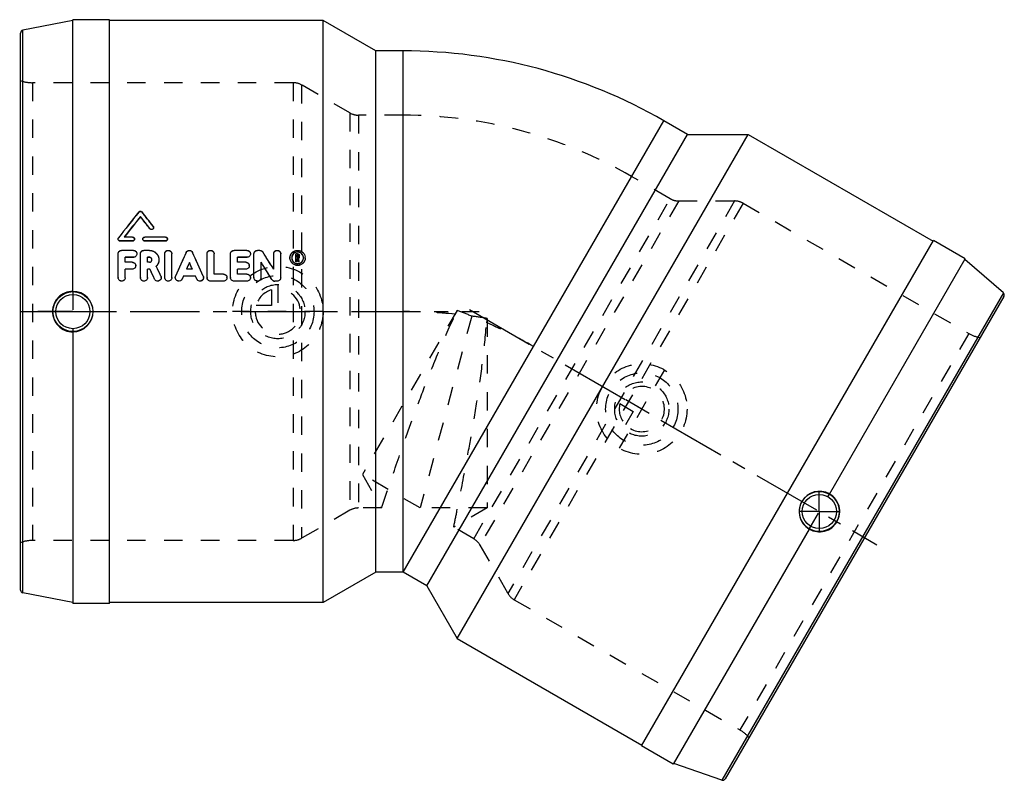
# Model space of a CAD drawing. Header units: millimetres. Extents: x 326 to 674, y 365 to 635.
import ezdxf

# ---------------------------------------------------------------- set-up
doc = ezdxf.new("R2010")
doc.units = ezdxf.units.MM
doc.header["$LTSCALE"] = 65.185185
doc.linetypes.add('CENTER', pattern=[0.6, 0.375, -0.075, 0.075, -0.075])
doc.linetypes.add('HIDDEN', pattern=[0.2, 0.1, -0.1])
for name, color, linetype in [('ACHSEN_S', 7, 'CONTINUOUS'), ('KOERPER', 7, 'CONTINUOUS'), ('KONST.EL_MIT_GEO', 7, 'CONTINUOUS'), ('KURVEN', 7, 'CONTINUOUS'), ('L2', 7, 'CONTINUOUS')]:
    doc.layers.add(name, color=color, linetype=linetype)

msp = doc.modelspace()

# ---------------------------------------------------------------- linework, layer by layer
at = {"layer": 'ACHSEN_S', "color": 2, "linetype": 'CENTER'}
msp.add_line((484.8, 531.98), (628.9, 448.79), dxfattribs=at)
at = {"layer": 'KOERPER', "color": 7, "linetype": 'Continuous'}
for p, q in [((344.51, 538.44), (344.51, 634.59)), ((357.51, 634.59), (344.51, 634.59)), ((357.51, 427.99), (357.51, 634.59)), ((433.01, 634.29), (357.51, 634.29)), ((433.01, 428.29), (433.01, 634.29)), ((451.63, 623.54), (433.01, 634.29)), ((451.63, 439.04), (451.63, 623.54)), ((461.29, 623.54), (451.63, 623.54)), ((461.29, 439.04), (461.29, 623.54)), ((461.29, 439.04), (553.54, 598.82)), ((561.91, 593.99), (553.54, 598.82)), ((469.66, 434.21), (561.91, 593.99)), ((480.41, 415.59), (583.41, 593.99)), ((561.91, 593.99), (583.41, 593.99)), ((583.41, 593.99), (648.79, 556.24)), ((545.64, 377.58), (648.94, 556.5)), ((660.2, 550), (648.94, 556.5)), ((612.13, 466.73), (660.2, 550)), ((344.51, 524.13), (344.51, 427.99)), ((604.97, 454.34), (556.9, 371.08)), ((451.63, 439.04), (433.01, 428.29)), ((461.29, 439.04), (451.63, 439.04)), ((469.66, 434.21), (461.29, 439.04)), ((469.66, 434.21), (480.41, 415.59)), ((357.51, 427.99), (344.51, 427.99)), ((433.01, 428.29), (357.51, 428.29)), ((480.41, 415.59), (545.79, 377.84)), ((556.9, 371.08), (545.64, 377.58))]:
    msp.add_line(p, q, dxfattribs=at)
at = {"layer": 'KOERPER', "color": 8, "linetype": 'HIDDEN'}
for p, q in [((461.29, 600.79), (445.53, 600.79)), ((555.81, 571.24), (542.16, 579.12)), ((344.51, 538.44), (344.51, 524.13)), ((480.46, 531.72), (446.91, 473.61)), ((485.58, 529.69), (467.38, 461.79)), ((479.68, 530.37), (479.87, 530.35)), ((491.03, 527.33), (490.85, 527.41)), ((491.03, 528.89), (491.03, 461.79)), ((446.91, 473.61), (453.73, 461.79)), ((467.37, 461.79), (446.91, 473.61)), ((604.97, 454.34), (612.13, 466.73)), ((453.73, 461.79), (445.53, 461.79)), ((491.03, 461.79), (467.4, 461.79)), ((491.03, 461.79), (479.21, 454.96))]:
    msp.add_line(p, q, dxfattribs=at)
at = {"layer": 'KOERPER', "color": 2, "linetype": 'CENTER'}
for p, q in [((344.51, 531.29), (332.05, 531.29)), ((344.51, 531.29), (356.96, 531.29)), ((608.55, 460.54), (608.55, 467.59)), ((608.55, 460.54), (601.5, 460.54)), ((608.55, 460.54), (615.6, 460.54)), ((608.55, 460.54), (608.55, 453.48))]:
    msp.add_line(p, q, dxfattribs=at)
at = {"layer": 'KOERPER', "color": 7, "linetype": 'Continuous'}
for centre, radius, start, end in [((461.29, 439.04), 184.5, 60, 90), ((344.44, 531.29), 7.16, 89.4681, 180.0573), ((344.5, 531.29), 7.15, 359.9446, 89.9439), ((344.44, 531.28), 7.16, 179.9427, 270.5319), ((344.5, 531.28), 7.15, 270.0561, 0.0554), ((608.56, 460.54), 7.15, 60.0561, 150.0554), ((608.61, 460.51), 7.16, 329.9427, 60.5319), ((608.55, 460.53), 7.15, 149.9446, 239.9439), ((608.6, 460.5), 7.16, 239.4681, 330.0573)]:
    msp.add_arc(centre, radius, start, end, dxfattribs=at)
at = {"layer": 'KOERPER', "color": 8, "linetype": 'HIDDEN'}
for centre, radius, start, end in [((461.29, 439.04), 161.75, 60, 90), ((461.23, 345.47), 185.81, 84.2439, 89.9831), ((461.26, 345.72), 185.57, 84.3037, 89.9907), ((412.68, 353.69), 190.49, 67.5018, 69.1592), ((460.71, 340.82), 190.49, 80.8408, 82.4982), ((414.65, 358.19), 185.58, 60.0096, 65.7558), ((414.66, 358.21), 185.57, 60.0093, 65.6963)]:
    msp.add_arc(centre, radius, start, end, dxfattribs=at)
for points, knots in [([(453.73, 461.79), (454.35, 463.64), (456.7, 470.66), (460.31, 481.19), (464.82, 493.78), (469.17, 505.41), (474.14, 517.8), (477.85, 526.16), (479.87, 530.35)], [0, 0, 0, 0, 0.079804, 0.302485, 0.454872, 0.626239, 0.810053, 1, 1, 1, 1]), ([(479.21, 454.96), (479.6, 456.87), (481.07, 464.13), (483.21, 475.05), (485.6, 488.21), (487.65, 500.46), (489.54, 513.67), (490.5, 522.77), (490.85, 527.41)], [0, 0, 0, 0, 0.079804, 0.302486, 0.454872, 0.626239, 0.810053, 1, 1, 1, 1])]:
    msp.add_open_spline(points, degree=3, knots=knots, dxfattribs=at)
for points in [[(479.87, 530.35), (480.06, 530.81), (480.26, 531.26), (480.46, 531.72)], [(491.03, 528.89), (490.97, 528.4), (490.91, 527.9), (490.85, 527.41)]]:
    msp.add_open_spline(points, degree=3, dxfattribs=at)
at = {"layer": 'KONST.EL_MIT_GEO', "color": 7, "linetype": 'Continuous'}
for p, q in [((344.51, 634.29), (326.82, 630.85)), ((326.82, 431.72), (326.82, 630.85)), ((326.01, 432.71), (326.01, 629.87)), ((368.37, 564.91), (368.37, 564.98)), ((365.59, 557.68), (362.68, 557.68)), ((377.21, 557.68), (369.95, 557.68)), ((371.78, 560.56), (371.78, 560.63)), ((361.23, 556.2), (361.23, 556.28)), ((365.59, 556.28), (361.23, 556.28)), ((365.59, 556.2), (361.23, 556.2)), ((365.59, 556.2), (365.59, 556.28)), ((369.95, 556.2), (369.95, 556.28)), ((377.21, 556.28), (369.95, 556.28)), ((377.21, 556.2), (369.95, 556.2)), ((377.21, 556.2), (377.21, 556.28)), ((360.51, 543.32), (360.51, 551.74)), ((365.9, 552.96), (361.75, 552.96)), ((363, 548.77), (363, 550.51)), ((365.9, 550.51), (363, 550.51)), ((365.9, 550.48), (363, 550.48)), ((365.9, 550.48), (365.9, 550.51)), ((368.39, 543.32), (368.39, 551.74)), ((371.57, 552.96), (369.64, 552.96)), ((370.88, 548.77), (370.88, 550.51)), ((371.57, 550.51), (370.88, 550.51)), ((371.57, 550.48), (370.88, 550.48)), ((371.57, 550.48), (371.57, 550.51)), ((377, 543.32), (377, 551.74)), ((379.49, 543.32), (379.49, 551.74)), ((391.96, 543.32), (391.96, 551.74)), ((394.45, 544.56), (394.45, 551.74)), ((400.26, 543.32), (400.26, 551.74)), ((406.08, 552.96), (401.51, 552.96)), ((402.75, 548.77), (402.75, 550.51)), ((406.08, 550.51), (402.75, 550.51)), ((406.08, 550.48), (402.75, 550.48)), ((406.08, 550.48), (406.08, 550.51)), ((408.57, 543.32), (408.57, 551.74)), ((410.64, 552.96), (409.81, 552.96)), ((415.54, 546.31), (415.54, 551.74)), ((418.03, 543.32), (418.03, 551.74)), ((421.3, 550.3), (421.3, 550.33)), ((421.93, 550.33), (421.93, 550.3)), ((423.38, 548.84), (423.38, 551.73)), ((424, 551.73), (423.38, 551.73)), ((423.79, 550.48), (423.79, 551.33)), ((424, 551.33), (423.79, 551.33)), ((424, 551.29), (423.79, 551.29)), ((424, 550.48), (423.79, 550.48)), ((424, 551.29), (424, 551.33)), ((424.21, 550.68), (424.21, 551.12)), ((424.62, 550.68), (424.62, 551.12)), ((426.08, 550.3), (426.08, 550.33)), ((426.7, 550.33), (426.7, 550.3)), ((365.49, 548.77), (363, 548.77)), ((371.57, 548.77), (370.88, 548.77)), ((385.73, 548.66), (385.73, 548.69)), ((405.66, 548.77), (402.75, 548.77)), ((411.06, 543.32), (411.06, 548.76)), ((423.79, 548.87), (423.38, 548.87)), ((423.79, 548.84), (423.38, 548.84)), ((423.79, 548.84), (423.79, 550.07)), ((423.92, 550.07), (423.79, 550.07)), ((423.92, 550.04), (423.79, 550.04)), ((423.92, 550.04), (423.92, 550.07)), ((424.19, 548.84), (424.19, 548.87)), ((424.61, 548.87), (424.19, 548.87)), ((424.61, 548.84), (424.19, 548.84)), ((424.61, 548.84), (424.61, 548.87)), ((673.65, 537.91), (660.05, 549.74)), ((363, 543.32), (363, 546.31)), ((365.49, 546.31), (363, 546.31)), ((365.49, 546.27), (363, 546.27)), ((365.49, 546.27), (365.49, 546.31)), ((370.88, 543.32), (370.88, 546.31)), ((371.73, 546.31), (370.88, 546.31)), ((371.73, 546.27), (370.88, 546.27)), ((371.73, 546.27), (371.73, 546.31)), ((383.57, 543.81), (383.57, 543.84)), ((387.88, 543.84), (383.57, 543.84)), ((387.88, 543.81), (383.57, 543.81)), ((386.79, 546.31), (384.67, 546.31)), ((387.88, 543.81), (387.88, 543.84)), ((397.77, 544.56), (394.45, 544.56)), ((402.75, 544.56), (402.75, 546.31)), ((405.66, 546.31), (402.75, 546.31)), ((405.66, 546.27), (402.75, 546.27)), ((406.08, 544.56), (402.75, 544.56)), ((405.66, 546.27), (405.66, 546.31)), ((373.38, 542.77), (373.38, 542.8)), ((383.12, 542.79), (383.12, 542.82)), ((388.33, 542.79), (388.33, 542.82)), ((393.21, 542.05), (393.21, 542.08)), ((397.77, 542.08), (393.21, 542.08)), ((397.77, 542.05), (393.21, 542.05)), ((397.77, 542.05), (397.77, 542.08)), ((401.51, 542.05), (401.51, 542.08)), ((406.08, 542.08), (401.51, 542.08)), ((406.08, 542.05), (401.51, 542.05)), ((406.08, 542.05), (406.08, 542.08)), ((414.9, 542.63), (414.9, 542.67)), ((415.96, 542.05), (415.96, 542.08)), ((416.79, 542.08), (415.96, 542.08)), ((416.79, 542.05), (415.96, 542.05)), ((416.79, 542.05), (416.79, 542.08)), ((673.65, 537.91), (574.09, 365.47)), ((673.86, 536.66), (575.28, 365.91)), ((344.51, 428.29), (326.82, 431.72)), ((574.09, 365.47), (557.05, 371.34))]:
    msp.add_line(p, q, dxfattribs=at)
at = {"layer": 'KONST.EL_MIT_GEO', "color": 8, "linetype": 'HIDDEN'}
for p, q in [((330.18, 612.29), (330.18, 450.29)), ((422.4, 612.29), (330.18, 612.29)), ((422.4, 612.29), (422.4, 450.29)), ((425.4, 611.48), (425.4, 451.09)), ((442.53, 601.59), (425.4, 611.48)), ((442.53, 601.59), (442.53, 460.98)), ((445.53, 600.79), (445.53, 461.79)), ((461.29, 600.79), (445.53, 600.79)), ((555.81, 571.24), (542.16, 579.12)), ((486.31, 450.86), (555.81, 571.24)), ((558.81, 570.43), (488.5, 448.66)), ((578.59, 570.43), (498.4, 431.53)), ((581.59, 569.63), (500.59, 429.33)), ((558.81, 570.43), (578.59, 570.43)), ((581.59, 569.63), (661.45, 523.52)), ((367.78, 566.45), (367.78, 566.53)), ((368.96, 566.45), (368.96, 566.53)), ((372.94, 561.39), (372.94, 561.47)), ((373.08, 560.98), (373.08, 561.05)), ((360.65, 557.33), (360.65, 557.4)), ((362.68, 557.61), (362.68, 557.68)), ((365.59, 557.61), (362.68, 557.61)), ((365.59, 557.61), (365.59, 557.68)), ((369.95, 557.61), (369.95, 557.68)), ((377.21, 557.61), (369.95, 557.61)), ((377.21, 557.61), (377.21, 557.68)), ((360.51, 556.91), (360.51, 556.98)), ((366.32, 556.91), (366.32, 556.98)), ((369.22, 556.91), (369.22, 556.98)), ((377.94, 556.91), (377.94, 556.98)), ((361.75, 552.93), (361.75, 552.96)), ((365.9, 552.93), (361.75, 552.93)), ((365.9, 552.93), (365.9, 552.96)), ((367.15, 551.71), (367.15, 551.74)), ((369.64, 552.93), (369.64, 552.96)), ((371.57, 552.93), (369.64, 552.93)), ((371.57, 552.93), (371.57, 552.96)), ((384.59, 552.2), (384.59, 552.23)), ((386.87, 552.2), (386.87, 552.23)), ((401.51, 552.93), (401.51, 552.96)), ((406.08, 552.93), (401.51, 552.93)), ((406.08, 552.93), (406.08, 552.96)), ((407.32, 551.71), (407.32, 551.74)), ((409.81, 552.93), (409.81, 552.96)), ((410.64, 552.93), (409.81, 552.93)), ((410.64, 552.93), (410.64, 552.96)), ((411.7, 552.36), (411.7, 552.39)), ((424, 551.7), (423.38, 551.7)), ((423.79, 550.44), (423.79, 550.48)), ((424, 550.44), (423.79, 550.44)), ((424, 551.7), (424, 551.73)), ((424, 550.44), (424, 550.48)), ((424.21, 550.65), (424.21, 550.68)), ((424.62, 550.65), (424.62, 550.68)), ((363, 548.74), (363, 548.77)), ((365.49, 548.74), (363, 548.74)), ((365.49, 548.74), (365.49, 548.77)), ((366.73, 547.51), (366.73, 547.54)), ((370.88, 548.74), (370.88, 548.77)), ((371.57, 548.74), (370.88, 548.74)), ((371.57, 548.74), (371.57, 548.77)), ((372.45, 549.61), (372.45, 549.64)), ((374, 547.3), (374, 547.33)), ((374.95, 549.61), (374.95, 549.64)), ((402.75, 548.74), (402.75, 548.77)), ((405.66, 548.74), (402.75, 548.74)), ((405.66, 548.74), (405.66, 548.77)), ((406.91, 547.51), (406.91, 547.54)), ((421.3, 550.28), (421.3, 550.3)), ((421.93, 550.27), (421.93, 550.3)), ((424.33, 550.13), (424.33, 550.16)), ((426.08, 550.27), (426.08, 550.3)), ((426.7, 550.27), (426.7, 550.3)), ((375.64, 543.81), (375.64, 543.84)), ((380.84, 543.79), (380.84, 543.82)), ((384.67, 546.27), (384.67, 546.31)), ((386.79, 546.27), (384.67, 546.27)), ((386.79, 546.27), (386.79, 546.31)), ((390.61, 543.79), (390.61, 543.82)), ((394.45, 544.53), (394.45, 544.56)), ((397.77, 544.53), (394.45, 544.53)), ((397.77, 544.53), (397.77, 544.56)), ((402.75, 544.53), (402.75, 544.56)), ((406.08, 544.53), (402.75, 544.53)), ((406.08, 544.53), (406.08, 544.56)), ((415.54, 546.28), (415.54, 546.31)), ((360.51, 543.29), (360.51, 543.32)), ((363, 543.29), (363, 543.32)), ((368.39, 543.29), (368.39, 543.32)), ((370.88, 543.29), (370.88, 543.32)), ((375.76, 543.29), (375.76, 543.32)), ((377, 543.29), (377, 543.32)), ((379.49, 543.29), (379.49, 543.32)), ((380.74, 543.29), (380.74, 543.32)), ((390.72, 543.29), (390.72, 543.32)), ((391.96, 543.29), (391.96, 543.32)), ((399.02, 543.29), (399.02, 543.32)), ((400.26, 543.29), (400.26, 543.32)), ((407.32, 543.29), (407.32, 543.32)), ((408.57, 543.29), (408.57, 543.32)), ((411.06, 543.29), (411.06, 543.32)), ((418.03, 543.29), (418.03, 543.32)), ((661.45, 523.52), (580.45, 383.23)), ((442.53, 460.98), (425.4, 451.09)), ((453.73, 461.79), (445.53, 461.79)), ((486.31, 450.86), (479.21, 454.96)), ((422.4, 450.29), (330.18, 450.29)), ((488.5, 448.66), (498.4, 431.53)), ((500.59, 429.33), (580.45, 383.23))]:
    msp.add_line(p, q, dxfattribs=at)
at = {"layer": 'KONST.EL_MIT_GEO', "color": 7, "linetype": 'Continuous'}
for centre, radius in [((344.51, 531.29), 7.05), ((344.51, 531.29), 6.05), ((608.55, 460.54), 7.05), ((608.55, 460.54), 6.05)]:
    msp.add_circle(centre, radius, dxfattribs=at)
for centre, radius, start, end in [((327.01, 629.87), 1, 101, 180), ((361.19, 556.98), 0.684, 175.9827, 179.997), ((423.92, 550.3), 2.62, 175.6556, 179.4768), ((423.94, 550.3), 2.01, 175.2495, 179.3195), ((424.06, 550.3), 2.01, 0.6805, 4.7505), ((424.08, 550.3), 2.62, 0.5232, 4.3444), ((423.93, 550.3), 2.62, 180.01, 183.1124), ((423.95, 550.3), 2.02, 180.0193, 187.0053), ((424.05, 550.3), 2.02, 352.9948, 359.9807), ((424.08, 550.3), 2.62, 356.8876, 359.99), ((381.97, 543.32), 1.23, 177.6637, 180.0084), ((361.73, 543.32), 1.22, 180.0006, 181.4706), ((361.77, 543.32), 1.23, 355.6336, 359.9951), ((369.61, 543.32), 1.22, 180.0006, 181.4706), ((393.18, 543.32), 1.22, 180.0006, 181.4705), ((401.49, 543.32), 1.22, 180.0006, 181.4705), ((409.79, 543.32), 1.22, 180.0006, 181.4706), ((409.83, 543.32), 1.23, 355.6336, 359.9951), ((415.96, 543.33), 1.25, 212.2329, 270.0481), ((415.96, 543.3), 1.25, 212.2329, 270.0481), ((416.81, 543.32), 1.23, 355.6434, 359.9952), ((672.99, 537.16), 1, 330, 49), ((327.01, 432.71), 1, 180, 259), ((574.41, 366.41), 1, 251, 330)]:
    msp.add_arc(centre, radius, start, end, dxfattribs=at)
at = {"layer": 'KONST.EL_MIT_GEO', "color": 8, "linetype": 'HIDDEN'}
for centre, radius, start, end in [((330.18, 624.29), 12, 249.6359, 270), ((422.4, 606.29), 6, 60, 90), ((445.53, 606.79), 6, 240, 270), ((558.81, 576.43), 6, 240, 270), ((578.59, 564.43), 6, 60, 90), ((372.41, 560.98), 0.67, 356.6167, 0.0031), ((423.95, 550.27), 2.02, 171.8526, 179.988), ((424.02, 550.65), 0.602, 354.9674, 359.9929), ((424.06, 550.27), 2.02, 0.012, 8.1474), ((371.6, 549.61), 0.859, 360, 6.9929), ((371.61, 549.63), 3.34, 315.7477, 316.1448), ((423.92, 550.27), 2.62, 180.0028, 183.6121), ((424.01, 550.65), 0.617, 301.1084, 302.7272), ((424.08, 550.27), 2.62, 356.3879, 359.9972), ((361.77, 543.29), 1.23, 355.6336, 359.9951), ((374.53, 543.29), 1.22, 359.2849, 359.9936), ((389.49, 543.29), 1.23, 358.0269, 359.9915), ((409.83, 543.29), 1.23, 355.6336, 359.9951), ((416.81, 543.29), 1.23, 355.6434, 359.9952), ((667.45, 533.91), 12, 240, 260.3641), ((445.53, 455.79), 6, 90, 120), ((330.18, 438.29), 12, 90, 110.3641), ((422.4, 456.29), 6, 270, 300), ((483.31, 445.66), 6, 30, 60), ((503.59, 434.53), 6, 210, 240), ((574.45, 372.83), 12, 39.6359, 60)]:
    msp.add_arc(centre, radius, start, end, dxfattribs=at)
at = {"layer": 'KONST.EL_MIT_GEO', "color": 7, "linetype": 'Continuous'}
for centre, major_axis, ratio, start_param, end_param in [((359.78, 531.29), (76.23, 102.91), 0.117605, 1.309544, 1.402105), ((361.6, 531.29), (76.23, 102.91), 0.117605, 1.325451, 1.399282), ((361.6, 531.29), (76.01, 102.61), 0.117605, 1.325194, 1.398512), ((375.15, 531.29), (-76.23, 102.91), 0.117605, -1.369638, -1.325451), ((375.15, 531.29), (-76.01, 102.61), 0.117605, -1.369511, -1.325194), ((376.96, 531.29), (-76.23, 102.91), 0.117605, -1.36121, -1.309544), ((380.07, 531.29), (45.28, 103.29), 0.038591, 1.383542, 1.466081), ((391.38, 531.29), (-45.28, 103.29), 0.038591, -1.466081, -1.383542), ((418.21, 531.29), (-64.37, 103.26), 0.047079, -1.454169, -1.394425), ((376.47, 531.29), (-47.99, 103.28), 0.040101, -1.467557, -1.433504), ((382.8, 531.29), (45.28, 103.29), 0.038591, 1.418448, 1.441793), ((382.8, 531.29), (45.15, 102.99), 0.038591, 1.41826, 1.441415), ((388.66, 531.29), (-45.28, 103.29), 0.038591, -1.441793, -1.418448), ((388.66, 531.29), (-45.15, 102.99), 0.038591, -1.441415, -1.41826), ((415.27, 531.29), (-64.37, 103.26), 0.047079, -1.489749, -1.430118), ((415.27, 531.29), (-64.18, 102.96), 0.047079, -1.489732, -1.429927), ((425.71, 531.29), (-22.79, 103.3), 0.022099, -1.404623, -1.392846), ((425.71, 531.29), (-22.72, 103), 0.022099, -1.404429, -1.392618), ((426.13, 531.29), (-22.79, 103.3), 0.022099, -1.404623, -1.391961), ((373.72, 531.29), (-47.99, 103.28), 0.040101, -1.477747, -1.443508), ((373.72, 531.29), (-47.85, 102.98), 0.040101, -1.477727, -1.443388), ((382.8, 531.29), (45.28, 103.29), 0.038591, 1.465913, 1.475792), ((382.8, 531.29), (45.15, 102.99), 0.038591, 1.465864, 1.475771), ((388.66, 531.29), (-45.28, 103.29), 0.038591, -1.475792, -1.465913), ((388.66, 531.29), (-45.15, 102.99), 0.038591, -1.475771, -1.465864)]:
    msp.add_ellipse(centre, major_axis=major_axis, ratio=ratio, start_param=start_param, end_param=end_param, dxfattribs=at)
at = {"layer": 'KONST.EL_MIT_GEO', "color": 8, "linetype": 'HIDDEN'}
for centre, major_axis, ratio, start_param, end_param in [((359.78, 531.29), (76.01, 102.61), 0.117605, 1.30924, 1.402073), ((376.96, 531.29), (-76.01, 102.61), 0.117605, -1.361058, -1.30924), ((361.6, 531.29), (76.01, 102.61), 0.117605, 1.398512, 1.399241), ((380.07, 531.29), (45.15, 102.99), 0.038591, 1.383252, 1.466032), ((391.38, 531.29), (-45.15, 102.99), 0.038591, -1.466032, -1.383252), ((418.21, 531.29), (-64.18, 102.96), 0.047079, -1.454049, -1.39413), ((376.47, 531.29), (-47.85, 102.98), 0.040101, -1.467507, -1.433355), ((426.13, 531.29), (-22.72, 103), 0.022099, -1.404429, -1.39173), ((382.8, 531.29), (45.15, 102.99), 0.038591, 1.441415, 1.441673), ((388.66, 531.29), (-45.15, 102.99), 0.038591, -1.441673, -1.441415)]:
    msp.add_ellipse(centre, major_axis=major_axis, ratio=ratio, start_param=start_param, end_param=end_param, dxfattribs=at)
at = {"layer": 'KONST.EL_MIT_GEO', "color": 7, "linetype": 'Continuous'}
for points, knots in [([(367.78, 566.53), (367.85, 566.61), (368.03, 566.76), (368.37, 566.83), (368.71, 566.76), (368.89, 566.61), (368.96, 566.53)], [0, 0, 0, 0, 0.247311, 0.5, 0.752689, 1, 1, 1, 1]), ([(373.08, 561.05), (373.08, 560.91), (372.98, 560.61), (372.6, 560.34), (372.13, 560.34), (371.87, 560.52), (371.78, 560.63)], [0, 0, 0, 0, 0.244564, 0.495124, 0.749275, 1, 1, 1, 1]), ([(373.08, 560.94), (373.07, 560.8), (372.96, 560.51), (372.58, 560.27), (372.12, 560.27), (371.86, 560.45), (371.78, 560.56)], [0, 0, 0, 0, 0.244758, 0.495509, 0.749503, 1, 1, 1, 1]), ([(372.94, 561.47), (372.96, 561.44), (373.04, 561.31), (373.08, 561.16), (373.08, 561.05)], [0, 0, 0, 0, 0.253308, 1, 1, 1, 1]), ([(365.59, 557.68), (365.69, 557.68), (365.88, 557.65), (366.12, 557.49), (366.28, 557.26), (366.32, 557.07), (366.32, 556.98)], [0, 0, 0, 0, 0.253774, 0.505278, 0.753688, 1, 1, 1, 1]), ([(369.22, 556.98), (369.22, 557.07), (369.26, 557.26), (369.42, 557.49), (369.67, 557.65), (369.86, 557.68), (369.95, 557.68)], [0, 0, 0, 0, 0.246312, 0.494722, 0.746226, 1, 1, 1, 1]), ([(377.21, 557.68), (377.31, 557.68), (377.5, 557.65), (377.74, 557.49), (377.9, 557.26), (377.94, 557.07), (377.94, 556.98)], [0, 0, 0, 0, 0.253774, 0.505278, 0.753688, 1, 1, 1, 1]), ([(361.23, 556.28), (361.14, 556.28), (360.95, 556.31), (360.71, 556.47), (360.54, 556.7), (360.51, 556.89), (360.51, 556.98)], [0, 0, 0, 0, 0.253612, 0.50515, 0.753705, 1, 1, 1, 1]), ([(361.23, 556.2), (361.14, 556.2), (360.95, 556.24), (360.71, 556.4), (360.54, 556.63), (360.51, 556.82), (360.51, 556.91)], [0, 0, 0, 0, 0.253613, 0.50515, 0.753706, 1, 1, 1, 1]), ([(366.32, 556.98), (366.32, 556.89), (366.28, 556.7), (366.12, 556.47), (365.88, 556.31), (365.69, 556.28), (365.59, 556.28)], [0, 0, 0, 0, 0.246292, 0.494847, 0.746384, 1, 1, 1, 1]), ([(366.32, 556.91), (366.32, 556.82), (366.28, 556.63), (366.12, 556.4), (365.88, 556.24), (365.69, 556.2), (365.59, 556.2)], [0, 0, 0, 0, 0.246292, 0.494847, 0.746383, 1, 1, 1, 1]), ([(369.95, 556.28), (369.86, 556.28), (369.67, 556.31), (369.42, 556.47), (369.26, 556.7), (369.22, 556.89), (369.22, 556.98)], [0, 0, 0, 0, 0.253616, 0.505153, 0.753708, 1, 1, 1, 1]), ([(369.95, 556.2), (369.86, 556.2), (369.67, 556.24), (369.42, 556.4), (369.26, 556.63), (369.22, 556.82), (369.22, 556.91)], [0, 0, 0, 0, 0.253617, 0.505153, 0.753709, 1, 1, 1, 1]), ([(377.94, 556.98), (377.94, 556.89), (377.9, 556.7), (377.74, 556.47), (377.5, 556.31), (377.31, 556.28), (377.21, 556.28)], [0, 0, 0, 0, 0.246292, 0.494847, 0.746384, 1, 1, 1, 1]), ([(377.94, 556.91), (377.94, 556.82), (377.9, 556.63), (377.74, 556.4), (377.5, 556.24), (377.31, 556.2), (377.21, 556.2)], [0, 0, 0, 0, 0.246292, 0.494847, 0.746383, 1, 1, 1, 1]), ([(360.51, 551.74), (360.51, 551.9), (360.57, 552.22), (360.85, 552.63), (361.26, 552.9), (361.59, 552.96), (361.75, 552.96)], [0, 0, 0, 0, 0.247738, 0.49668, 0.747594, 1, 1, 1, 1]), ([(365.9, 552.96), (366.06, 552.96), (366.39, 552.9), (366.81, 552.63), (367.08, 552.22), (367.15, 551.9), (367.15, 551.74)], [0, 0, 0, 0, 0.252404, 0.50332, 0.75227, 1, 1, 1, 1]), ([(367.15, 551.74), (367.15, 551.58), (367.08, 551.25), (366.81, 550.85), (366.39, 550.57), (366.06, 550.51), (365.9, 550.51)], [0, 0, 0, 0, 0.247695, 0.49684, 0.747804, 1, 1, 1, 1]), ([(367.15, 551.71), (367.15, 551.55), (367.08, 551.22), (366.81, 550.82), (366.39, 550.54), (366.06, 550.48), (365.9, 550.48)], [0, 0, 0, 0, 0.247688, 0.496831, 0.747798, 1, 1, 1, 1]), ([(368.39, 551.74), (368.39, 551.9), (368.46, 552.22), (368.74, 552.63), (369.15, 552.9), (369.48, 552.96), (369.64, 552.96)], [0, 0, 0, 0, 0.247738, 0.49668, 0.747594, 1, 1, 1, 1]), ([(371.57, 552.96), (372.01, 552.96), (372.9, 552.79), (374.02, 552.05), (374.77, 550.95), (374.95, 550.07), (374.95, 549.64)], [0, 0, 0, 0, 0.252104, 0.502798, 0.751788, 1, 1, 1, 1]), ([(372.45, 549.64), (372.45, 549.75), (372.41, 549.98), (372.21, 550.27), (371.92, 550.47), (371.69, 550.51), (371.57, 550.51)], [0, 0, 0, 0, 0.248171, 0.497345, 0.748079, 1, 1, 1, 1]), ([(372.45, 549.71), (372.42, 549.92), (372.21, 550.32), (371.78, 550.48), (371.57, 550.48)], [0, 0, 0, 0, 0.497332, 1, 1, 1, 1]), ([(377, 551.74), (377, 551.9), (377.07, 552.22), (377.34, 552.63), (377.76, 552.9), (378.25, 552.99), (378.74, 552.9), (379.15, 552.63), (379.43, 552.22), (379.49, 551.9), (379.49, 551.74)], [0, 0, 0, 0, 0.123868, 0.248341, 0.373801, 0.5, 0.626199, 0.751659, 0.876132, 1, 1, 1, 1]), ([(384.59, 552.23), (384.68, 552.44), (385.01, 552.82), (385.73, 553.03), (386.44, 552.82), (386.77, 552.44), (386.87, 552.23)], [0, 0, 0, 0, 0.248691, 0.5, 0.751309, 1, 1, 1, 1]), ([(391.96, 551.74), (391.96, 551.9), (392.03, 552.22), (392.3, 552.63), (392.72, 552.9), (393.21, 552.99), (393.7, 552.9), (394.11, 552.63), (394.39, 552.22), (394.45, 551.9), (394.45, 551.74)], [0, 0, 0, 0, 0.123868, 0.248341, 0.373801, 0.5, 0.626199, 0.751659, 0.876132, 1, 1, 1, 1]), ([(400.26, 551.74), (400.26, 551.9), (400.33, 552.22), (400.61, 552.63), (401.02, 552.9), (401.35, 552.96), (401.51, 552.96)], [0, 0, 0, 0, 0.247738, 0.49668, 0.747594, 1, 1, 1, 1]), ([(406.08, 552.96), (406.24, 552.96), (406.56, 552.9), (406.98, 552.63), (407.26, 552.22), (407.32, 551.9), (407.32, 551.74)], [0, 0, 0, 0, 0.252404, 0.50332, 0.75227, 1, 1, 1, 1]), ([(407.32, 551.74), (407.32, 551.58), (407.26, 551.25), (406.98, 550.85), (406.56, 550.57), (406.24, 550.51), (406.08, 550.51)], [0, 0, 0, 0, 0.247695, 0.49684, 0.747804, 1, 1, 1, 1]), ([(407.32, 551.71), (407.32, 551.55), (407.26, 551.22), (406.98, 550.82), (406.56, 550.54), (406.24, 550.48), (406.08, 550.48)], [0, 0, 0, 0, 0.247688, 0.496831, 0.747798, 1, 1, 1, 1]), ([(408.57, 551.74), (408.57, 551.9), (408.63, 552.22), (408.91, 552.63), (409.32, 552.9), (409.65, 552.96), (409.81, 552.96)], [0, 0, 0, 0, 0.247738, 0.49668, 0.747594, 1, 1, 1, 1]), ([(410.64, 552.96), (410.85, 552.96), (411.27, 552.86), (411.59, 552.56), (411.7, 552.39)], [0, 0, 0, 0, 0.502179, 1, 1, 1, 1]), ([(415.54, 551.74), (415.54, 551.9), (415.61, 552.22), (415.89, 552.63), (416.3, 552.9), (416.79, 552.99), (417.28, 552.9), (417.69, 552.63), (417.97, 552.22), (418.03, 551.9), (418.03, 551.74)], [0, 0, 0, 0, 0.123868, 0.248341, 0.373801, 0.5, 0.626199, 0.751659, 0.876132, 1, 1, 1, 1]), ([(421.31, 550.5), (421.33, 550.83), (421.51, 551.49), (422.12, 552.3), (422.99, 552.84), (424, 553.02), (425.01, 552.84), (425.88, 552.3), (426.49, 551.49), (426.67, 550.83), (426.69, 550.5)], [0, 0, 0, 0, 0.124023, 0.248552, 0.373945, 0.5, 0.626054, 0.751448, 0.875977, 1, 1, 1, 1]), ([(426.07, 550.47), (426.05, 550.72), (425.91, 551.22), (425.44, 551.84), (424.77, 552.25), (424, 552.4), (423.23, 552.25), (422.56, 551.84), (422.09, 551.22), (421.95, 550.72), (421.93, 550.47)], [0, 0, 0, 0, 0.124027, 0.248582, 0.373979, 0.5, 0.626021, 0.751418, 0.875973, 1, 1, 1, 1]), ([(426.06, 550.56), (426.02, 550.8), (425.86, 551.27), (425.39, 551.85), (424.74, 552.23), (424, 552.36), (423.26, 552.23), (422.61, 551.85), (422.14, 551.27), (421.98, 550.8), (421.95, 550.56)], [0, 0, 0, 0, 0.124018, 0.248607, 0.374011, 0.5, 0.625989, 0.751393, 0.875982, 1, 1, 1, 1]), ([(424, 551.73), (424.16, 551.73), (424.49, 551.61), (424.62, 551.28), (424.62, 551.12)], [0, 0, 0, 0, 0.503268, 1, 1, 1, 1]), ([(424.21, 551.12), (424.21, 551.18), (424.16, 551.28), (424.05, 551.33), (424, 551.33)], [0, 0, 0, 0, 0.496759, 1, 1, 1, 1]), ([(424, 550.48), (424.05, 550.48), (424.16, 550.52), (424.21, 550.63), (424.21, 550.68)], [0, 0, 0, 0, 0.503069, 1, 1, 1, 1]), ([(424.62, 550.68), (424.62, 550.58), (424.57, 550.37), (424.41, 550.21), (424.33, 550.16)], [0, 0, 0, 0, 0.49811, 1, 1, 1, 1]), ([(424.62, 550.59), (424.61, 550.5), (424.55, 550.32), (424.42, 550.18), (424.34, 550.13)], [0, 0, 0, 0, 0.498265, 1, 1, 1, 1]), ([(365.49, 548.77), (365.65, 548.77), (365.98, 548.71), (366.39, 548.43), (366.67, 548.02), (366.73, 547.7), (366.73, 547.54)], [0, 0, 0, 0, 0.251532, 0.502103, 0.751427, 1, 1, 1, 1]), ([(366.73, 547.54), (366.73, 547.38), (366.67, 547.05), (366.39, 546.64), (365.98, 546.37), (365.65, 546.31), (365.49, 546.31)], [0, 0, 0, 0, 0.248546, 0.498025, 0.748633, 1, 1, 1, 1]), ([(366.73, 547.51), (366.73, 547.35), (366.67, 547.02), (366.39, 546.61), (365.98, 546.34), (365.65, 546.27), (365.49, 546.27)], [0, 0, 0, 0, 0.248543, 0.498021, 0.748631, 1, 1, 1, 1]), ([(371.57, 548.77), (371.69, 548.77), (371.92, 548.81), (372.21, 549.01), (372.41, 549.3), (372.45, 549.53), (372.45, 549.64)], [0, 0, 0, 0, 0.251789, 0.502553, 0.751851, 1, 1, 1, 1]), ([(374.95, 549.64), (374.95, 549.22), (374.78, 548.36), (374.3, 547.63), (374, 547.33)], [0, 0, 0, 0, 0.498697, 1, 1, 1, 1]), ([(405.66, 548.77), (405.82, 548.77), (406.15, 548.71), (406.56, 548.43), (406.84, 548.02), (406.91, 547.7), (406.91, 547.54)], [0, 0, 0, 0, 0.251532, 0.502103, 0.751427, 1, 1, 1, 1]), ([(406.91, 547.54), (406.91, 547.38), (406.84, 547.05), (406.56, 546.64), (406.15, 546.37), (405.82, 546.31), (405.66, 546.31)], [0, 0, 0, 0, 0.248546, 0.498025, 0.748633, 1, 1, 1, 1]), ([(406.91, 547.51), (406.91, 547.35), (406.84, 547.02), (406.56, 546.61), (406.15, 546.34), (405.82, 546.27), (405.66, 546.27)], [0, 0, 0, 0, 0.248543, 0.498021, 0.748631, 1, 1, 1, 1]), ([(426.7, 550.16), (426.68, 549.83), (426.51, 549.16), (425.9, 548.32), (425.03, 547.77), (424, 547.57), (422.98, 547.77), (422.1, 548.32), (421.49, 549.16), (421.32, 549.83), (421.31, 550.16)], [0, 0, 0, 0, 0.12403, 0.248737, 0.374154, 0.5, 0.625846, 0.751263, 0.87597, 1, 1, 1, 1]), ([(426.7, 550.11), (426.68, 549.77), (426.5, 549.11), (425.89, 548.28), (425.02, 547.73), (424, 547.54), (422.98, 547.73), (422.11, 548.28), (421.5, 549.11), (421.33, 549.77), (421.31, 550.11)], [0, 0, 0, 0, 0.124031, 0.248742, 0.374159, 0.5, 0.625841, 0.751258, 0.875969, 1, 1, 1, 1]), ([(421.94, 550.06), (421.97, 549.81), (422.12, 549.33), (422.6, 548.74), (423.25, 548.35), (424, 548.21), (424.75, 548.35), (425.41, 548.74), (425.88, 549.33), (426.03, 549.81), (426.06, 550.06)], [0, 0, 0, 0, 0.124056, 0.248775, 0.374179, 0.5, 0.625821, 0.751225, 0.875944, 1, 1, 1, 1]), ([(397.77, 544.56), (397.94, 544.56), (398.26, 544.49), (398.68, 544.22), (398.95, 543.81), (399.02, 543.48), (399.02, 543.32)], [0, 0, 0, 0, 0.250858, 0.501164, 0.750778, 1, 1, 1, 1]), ([(406.08, 544.56), (406.24, 544.56), (406.56, 544.49), (406.98, 544.22), (407.26, 543.81), (407.32, 543.48), (407.32, 543.32)], [0, 0, 0, 0, 0.250858, 0.501164, 0.750778, 1, 1, 1, 1]), ([(362.99, 543.2), (362.98, 543.04), (362.9, 542.73), (362.6, 542.34), (362.18, 542.1), (361.7, 542.02), (361.23, 542.13), (360.83, 542.41), (360.57, 542.82), (360.51, 543.13), (360.51, 543.29)], [0, 0, 0, 0, 0.124647, 0.249548, 0.374738, 0.500097, 0.625438, 0.750576, 0.875412, 1, 1, 1, 1]), ([(362.99, 543.23), (362.98, 543.07), (362.9, 542.76), (362.61, 542.38), (362.19, 542.13), (361.72, 542.05), (361.25, 542.16), (360.85, 542.42), (360.58, 542.82), (360.51, 543.13), (360.51, 543.29)], [0, 0, 0, 0, 0.124641, 0.249532, 0.374711, 0.500062, 0.625401, 0.750546, 0.875393, 1, 1, 1, 1]), ([(370.88, 543.32), (370.88, 543.16), (370.82, 542.84), (370.55, 542.43), (370.14, 542.15), (369.65, 542.05), (369.17, 542.14), (368.75, 542.41), (368.47, 542.81), (368.4, 543.13), (368.39, 543.29)], [0, 0, 0, 0, 0.124598, 0.249451, 0.374609, 0.499965, 0.625327, 0.750503, 0.875377, 1, 1, 1, 1]), ([(370.88, 543.29), (370.88, 543.13), (370.82, 542.8), (370.54, 542.39), (370.13, 542.12), (369.64, 542.02), (369.15, 542.12), (368.74, 542.39), (368.46, 542.8), (368.39, 543.13), (368.39, 543.29)], [0, 0, 0, 0, 0.124604, 0.249466, 0.374636, 0.5, 0.625365, 0.750534, 0.875396, 1, 1, 1, 1]), ([(375.76, 543.32), (375.76, 543.18), (375.71, 542.9), (375.44, 542.41), (374.8, 542.02), (374.06, 542.11), (373.61, 542.44), (373.44, 542.67), (373.38, 542.8)], [0, 0, 0, 0, 0.125415, 0.251044, 0.499493, 0.748319, 0.874286, 1, 1, 1, 1]), ([(375.76, 543.28), (375.76, 543.14), (375.7, 542.86), (375.43, 542.37), (374.79, 541.98), (374.06, 542.08), (373.6, 542.41), (373.44, 542.64), (373.38, 542.77)], [0, 0, 0, 0, 0.12541, 0.251036, 0.499507, 0.748343, 0.874297, 1, 1, 1, 1]), ([(379.49, 543.32), (379.49, 543.16), (379.43, 542.83), (379.15, 542.42), (378.74, 542.15), (378.25, 542.05), (377.76, 542.15), (377.34, 542.42), (377.07, 542.83), (377, 543.16), (377, 543.32)], [0, 0, 0, 0, 0.124605, 0.249467, 0.374636, 0.5, 0.625364, 0.750534, 0.875396, 1, 1, 1, 1]), ([(379.49, 543.29), (379.49, 543.13), (379.43, 542.8), (379.15, 542.39), (378.74, 542.12), (378.25, 542.02), (377.76, 542.12), (377.34, 542.39), (377.07, 542.8), (377, 543.13), (377, 543.29)], [0, 0, 0, 0, 0.124604, 0.249466, 0.374636, 0.5, 0.625365, 0.750534, 0.875396, 1, 1, 1, 1]), ([(383.12, 542.82), (383.07, 542.7), (382.91, 542.46), (382.45, 542.12), (381.71, 542.01), (381.06, 542.41), (380.79, 542.9), (380.74, 543.18), (380.74, 543.32)], [0, 0, 0, 0, 0.125715, 0.251686, 0.500483, 0.748919, 0.874568, 1, 1, 1, 1]), ([(383.12, 542.79), (383.07, 542.66), (382.91, 542.42), (382.45, 542.08), (381.71, 541.98), (381.06, 542.37), (380.79, 542.87), (380.74, 543.15), (380.74, 543.29)], [0, 0, 0, 0, 0.125714, 0.251686, 0.500484, 0.748919, 0.874569, 1, 1, 1, 1]), ([(390.72, 543.32), (390.72, 543.18), (390.67, 542.9), (390.39, 542.41), (389.75, 542.01), (389, 542.12), (388.55, 542.46), (388.39, 542.7), (388.33, 542.82)], [0, 0, 0, 0, 0.125432, 0.251081, 0.499517, 0.748314, 0.874285, 1, 1, 1, 1]), ([(390.72, 543.25), (390.71, 543.11), (390.65, 542.83), (390.37, 542.35), (389.73, 541.98), (388.99, 542.09), (388.55, 542.43), (388.39, 542.67), (388.33, 542.79)], [0, 0, 0, 0, 0.125419, 0.25106, 0.499555, 0.74838, 0.874317, 1, 1, 1, 1]), ([(393.21, 542.05), (393.05, 542.05), (392.72, 542.12), (392.3, 542.39), (392.03, 542.8), (391.96, 543.13), (391.96, 543.29)], [0, 0, 0, 0, 0.250737, 0.501068, 0.75079, 1, 1, 1, 1]), ([(393.21, 542.08), (393.05, 542.08), (392.73, 542.15), (392.32, 542.41), (392.04, 542.81), (391.97, 543.13), (391.96, 543.29)], [0, 0, 0, 0, 0.250716, 0.501037, 0.750765, 1, 1, 1, 1]), ([(399.02, 543.32), (399.02, 543.16), (398.95, 542.83), (398.68, 542.42), (398.26, 542.15), (397.94, 542.08), (397.77, 542.08)], [0, 0, 0, 0, 0.249203, 0.498932, 0.749265, 1, 1, 1, 1]), ([(399.02, 543.29), (399.02, 543.13), (398.95, 542.8), (398.68, 542.39), (398.26, 542.12), (397.94, 542.05), (397.77, 542.05)], [0, 0, 0, 0, 0.249202, 0.498931, 0.749265, 1, 1, 1, 1]), ([(401.51, 542.05), (401.35, 542.05), (401.02, 542.12), (400.61, 542.39), (400.33, 542.8), (400.26, 543.13), (400.26, 543.29)], [0, 0, 0, 0, 0.250737, 0.501068, 0.75079, 1, 1, 1, 1]), ([(401.51, 542.08), (401.35, 542.08), (401.03, 542.15), (400.62, 542.41), (400.34, 542.81), (400.27, 543.13), (400.26, 543.29)], [0, 0, 0, 0, 0.250716, 0.501037, 0.750765, 1, 1, 1, 1]), ([(407.32, 543.32), (407.32, 543.16), (407.26, 542.83), (406.98, 542.42), (406.56, 542.15), (406.24, 542.08), (406.08, 542.08)], [0, 0, 0, 0, 0.249203, 0.498932, 0.749265, 1, 1, 1, 1]), ([(407.32, 543.29), (407.32, 543.13), (407.26, 542.8), (406.98, 542.39), (406.56, 542.12), (406.24, 542.05), (406.08, 542.05)], [0, 0, 0, 0, 0.249202, 0.498931, 0.749265, 1, 1, 1, 1]), ([(411.05, 543.23), (411.04, 543.07), (410.96, 542.76), (410.67, 542.38), (410.25, 542.13), (409.78, 542.05), (409.31, 542.16), (408.91, 542.42), (408.64, 542.82), (408.57, 543.13), (408.57, 543.29)], [0, 0, 0, 0, 0.124641, 0.249532, 0.374711, 0.500062, 0.625401, 0.750546, 0.875393, 1, 1, 1, 1]), ([(411.05, 543.2), (411.04, 543.04), (410.96, 542.73), (410.66, 542.34), (410.24, 542.1), (409.76, 542.02), (409.29, 542.13), (408.89, 542.41), (408.63, 542.82), (408.57, 543.13), (408.57, 543.29)], [0, 0, 0, 0, 0.124647, 0.249548, 0.374738, 0.500097, 0.625438, 0.750576, 0.875412, 1, 1, 1, 1]), ([(418.03, 543.23), (418.02, 543.08), (417.94, 542.77), (417.66, 542.39), (417.25, 542.14), (416.94, 542.08), (416.79, 542.08)], [0, 0, 0, 0, 0.249264, 0.499009, 0.749316, 1, 1, 1, 1]), ([(418.03, 543.2), (418.02, 543.04), (417.94, 542.74), (417.66, 542.36), (417.25, 542.11), (416.94, 542.05), (416.79, 542.05)], [0, 0, 0, 0, 0.249263, 0.499009, 0.749316, 1, 1, 1, 1])]:
    msp.add_open_spline(points, degree=3, knots=knots, dxfattribs=at)
at = {"layer": 'KONST.EL_MIT_GEO', "color": 8, "linetype": 'HIDDEN'}
for points, knots in [([(367.78, 566.45), (367.85, 566.54), (368.03, 566.69), (368.37, 566.76), (368.71, 566.69), (368.89, 566.54), (368.96, 566.45)], [0, 0, 0, 0, 0.247306, 0.5, 0.752694, 1, 1, 1, 1]), ([(372.94, 561.39), (372.96, 561.36), (373.04, 561.24), (373.08, 561.09), (373.08, 560.98)], [0, 0, 0, 0, 0.25331, 1, 1, 1, 1]), ([(365.59, 557.61), (365.69, 557.61), (365.88, 557.58), (366.12, 557.42), (366.28, 557.19), (366.32, 557), (366.32, 556.91)], [0, 0, 0, 0, 0.253774, 0.50528, 0.753688, 1, 1, 1, 1]), ([(369.22, 556.91), (369.22, 557), (369.26, 557.19), (369.42, 557.42), (369.67, 557.58), (369.86, 557.61), (369.95, 557.61)], [0, 0, 0, 0, 0.246312, 0.494721, 0.746225, 1, 1, 1, 1]), ([(377.21, 557.61), (377.31, 557.61), (377.5, 557.58), (377.74, 557.42), (377.9, 557.19), (377.94, 557), (377.94, 556.91)], [0, 0, 0, 0, 0.253774, 0.50528, 0.753688, 1, 1, 1, 1]), ([(360.51, 551.71), (360.51, 551.86), (360.57, 552.19), (360.85, 552.59), (361.26, 552.87), (361.59, 552.93), (361.75, 552.93)], [0, 0, 0, 0, 0.247732, 0.496671, 0.747587, 1, 1, 1, 1]), ([(365.9, 552.93), (366.06, 552.93), (366.39, 552.87), (366.81, 552.59), (367.08, 552.19), (367.15, 551.86), (367.15, 551.71)], [0, 0, 0, 0, 0.252411, 0.50333, 0.752276, 1, 1, 1, 1]), ([(368.39, 551.71), (368.39, 551.86), (368.46, 552.19), (368.74, 552.59), (369.15, 552.87), (369.48, 552.93), (369.64, 552.93)], [0, 0, 0, 0, 0.247732, 0.496671, 0.747587, 1, 1, 1, 1]), ([(371.57, 552.93), (372.01, 552.93), (372.9, 552.76), (374.02, 552.02), (374.77, 550.92), (374.95, 550.04), (374.95, 549.61)], [0, 0, 0, 0, 0.252109, 0.502805, 0.751792, 1, 1, 1, 1]), ([(377, 551.71), (377, 551.86), (377.07, 552.19), (377.34, 552.59), (377.76, 552.87), (378.25, 552.96), (378.74, 552.87), (379.15, 552.59), (379.43, 552.19), (379.49, 551.86), (379.49, 551.71)], [0, 0, 0, 0, 0.123865, 0.248336, 0.373797, 0.5, 0.626203, 0.751664, 0.876135, 1, 1, 1, 1]), ([(384.59, 552.2), (384.68, 552.41), (385.01, 552.79), (385.73, 553), (386.44, 552.79), (386.77, 552.41), (386.87, 552.2)], [0, 0, 0, 0, 0.248688, 0.5, 0.751312, 1, 1, 1, 1]), ([(391.96, 551.71), (391.96, 551.86), (392.03, 552.19), (392.3, 552.59), (392.72, 552.87), (393.21, 552.96), (393.7, 552.87), (394.11, 552.59), (394.39, 552.19), (394.45, 551.86), (394.45, 551.71)], [0, 0, 0, 0, 0.123865, 0.248336, 0.373797, 0.5, 0.626203, 0.751664, 0.876135, 1, 1, 1, 1]), ([(400.26, 551.71), (400.26, 551.86), (400.33, 552.19), (400.61, 552.59), (401.02, 552.87), (401.35, 552.93), (401.51, 552.93)], [0, 0, 0, 0, 0.247732, 0.496671, 0.747587, 1, 1, 1, 1]), ([(406.08, 552.93), (406.24, 552.93), (406.56, 552.87), (406.98, 552.59), (407.26, 552.19), (407.32, 551.86), (407.32, 551.71)], [0, 0, 0, 0, 0.252411, 0.50333, 0.752276, 1, 1, 1, 1]), ([(408.57, 551.71), (408.57, 551.86), (408.63, 552.19), (408.91, 552.59), (409.32, 552.87), (409.65, 552.93), (409.81, 552.93)], [0, 0, 0, 0, 0.247732, 0.496671, 0.747587, 1, 1, 1, 1]), ([(410.64, 552.93), (410.85, 552.93), (411.27, 552.83), (411.59, 552.53), (411.7, 552.36)], [0, 0, 0, 0, 0.502186, 1, 1, 1, 1]), ([(415.54, 551.71), (415.54, 551.86), (415.61, 552.19), (415.89, 552.59), (416.3, 552.87), (416.79, 552.96), (417.28, 552.87), (417.69, 552.59), (417.97, 552.19), (418.03, 551.86), (418.03, 551.71)], [0, 0, 0, 0, 0.123865, 0.248336, 0.373797, 0.5, 0.626203, 0.751664, 0.876135, 1, 1, 1, 1]), ([(421.3, 550.27), (421.3, 550.62), (421.44, 551.32), (422.04, 552.2), (422.94, 552.79), (424, 553), (425.06, 552.79), (425.96, 552.2), (426.56, 551.32), (426.7, 550.62), (426.7, 550.27)], [0, 0, 0, 0, 0.12403, 0.248517, 0.3739, 0.5, 0.6261, 0.751483, 0.87597, 1, 1, 1, 1]), ([(424, 551.7), (424.16, 551.7), (424.49, 551.58), (424.62, 551.25), (424.62, 551.09)], [0, 0, 0, 0, 0.503276, 1, 1, 1, 1]), ([(424, 550.44), (424.05, 550.44), (424.16, 550.49), (424.21, 550.6), (424.21, 550.65)], [0, 0, 0, 0, 0.503077, 1, 1, 1, 1]), ([(365.49, 548.74), (365.65, 548.74), (365.98, 548.67), (366.39, 548.4), (366.67, 547.99), (366.73, 547.67), (366.73, 547.51)], [0, 0, 0, 0, 0.251535, 0.502108, 0.75143, 1, 1, 1, 1]), ([(371.57, 548.74), (371.69, 548.74), (371.92, 548.78), (372.21, 548.98), (372.41, 549.27), (372.45, 549.5), (372.45, 549.61)], [0, 0, 0, 0, 0.251793, 0.502559, 0.751855, 1, 1, 1, 1]), ([(374.95, 549.61), (374.95, 549.19), (374.78, 548.34), (374.31, 547.62), (374.02, 547.31)], [0, 0, 0, 0, 0.498703, 1, 1, 1, 1]), ([(405.66, 548.74), (405.82, 548.74), (406.15, 548.67), (406.56, 548.4), (406.84, 547.99), (406.91, 547.67), (406.91, 547.51)], [0, 0, 0, 0, 0.251535, 0.502108, 0.75143, 1, 1, 1, 1]), ([(421.93, 550.27), (421.93, 550.01), (422.03, 549.47), (422.5, 548.79), (423.19, 548.33), (424, 548.17), (424.82, 548.33), (425.51, 548.79), (425.97, 549.47), (426.08, 550.01), (426.08, 550.27)], [0, 0, 0, 0, 0.123999, 0.248661, 0.374088, 0.5, 0.625912, 0.751339, 0.876001, 1, 1, 1, 1]), ([(397.77, 544.53), (397.94, 544.53), (398.26, 544.46), (398.68, 544.19), (398.95, 543.78), (399.02, 543.45), (399.02, 543.29)], [0, 0, 0, 0, 0.250859, 0.501165, 0.750778, 1, 1, 1, 1]), ([(406.08, 544.53), (406.24, 544.53), (406.56, 544.46), (406.98, 544.19), (407.26, 543.78), (407.32, 543.45), (407.32, 543.29)], [0, 0, 0, 0, 0.250859, 0.501165, 0.750778, 1, 1, 1, 1])]:
    msp.add_open_spline(points, degree=3, knots=knots, dxfattribs=at)
at = {"layer": 'KONST.EL_MIT_GEO', "color": 7, "linetype": 'Continuous'}
for points in [[(360.51, 557.03), (360.52, 557.16), (360.57, 557.3), (360.65, 557.4)], [(424.14, 551.24), (424.1, 551.28), (424.05, 551.29), (424, 551.29)], [(375.64, 543.84), (375.72, 543.68), (375.76, 543.5), (375.76, 543.32)], [(380.74, 543.37), (380.75, 543.52), (380.78, 543.68), (380.84, 543.82)], [(390.61, 543.82), (390.68, 543.66), (390.72, 543.49), (390.72, 543.32)]]:
    msp.add_open_spline(points, degree=3, dxfattribs=at)
at = {"layer": 'KONST.EL_MIT_GEO', "color": 8, "linetype": 'HIDDEN'}
for points in [[(360.51, 556.91), (360.51, 557.06), (360.56, 557.21), (360.65, 557.33)], [(424.21, 551.09), (424.21, 551.15), (424.18, 551.21), (424.14, 551.24)], [(375.64, 543.81), (375.72, 543.65), (375.76, 543.47), (375.76, 543.29)], [(380.74, 543.29), (380.74, 543.46), (380.77, 543.63), (380.84, 543.79)], [(390.61, 543.79), (390.68, 543.63), (390.72, 543.46), (390.72, 543.29)]]:
    msp.add_open_spline(points, degree=3, dxfattribs=at)
at = {"layer": 'KURVEN', "color": 8, "linetype": 'HIDDEN'}
for p, q in [((417.01, 540.89), (417.01, 531.29)), ((414.81, 538.98), (414.81, 533.49)), ((414.81, 533.49), (409.31, 533.49)), ((433.01, 531.29), (401.01, 531.29)), ((553.76, 510.64), (537.76, 482.93)), ((545.76, 496.79), (537.45, 501.59)), ((538, 498.73), (542.76, 495.98)), ((542.76, 495.98), (540.01, 491.23))]:
    msp.add_line(p, q, dxfattribs=at)
for centre, radius in [((417.01, 531.29), 16), ((417.01, 531.29), 12.8), ((417.01, 531.29), 9.6), ((545.76, 496.79), 16), ((545.76, 496.79), 12.8), ((545.76, 496.79), 9.6)]:
    msp.add_circle(centre, radius, dxfattribs=at)
for centre, start, end in [((417.01, 531.29), 180, 90), ((417.01, 531.29), 105.962, 164.038), ((545.76, 496.79), 240, 150), ((545.76, 496.79), 165.962, 224.038)]:
    msp.add_arc(centre, 8, start, end, dxfattribs=at)
at = {"layer": 'L2', "color": 2, "linetype": 'CENTER'}
msp.add_line((325.69, 531.29), (488.28, 531.29), dxfattribs=at)

doc.saveas('drawing.dxf')
